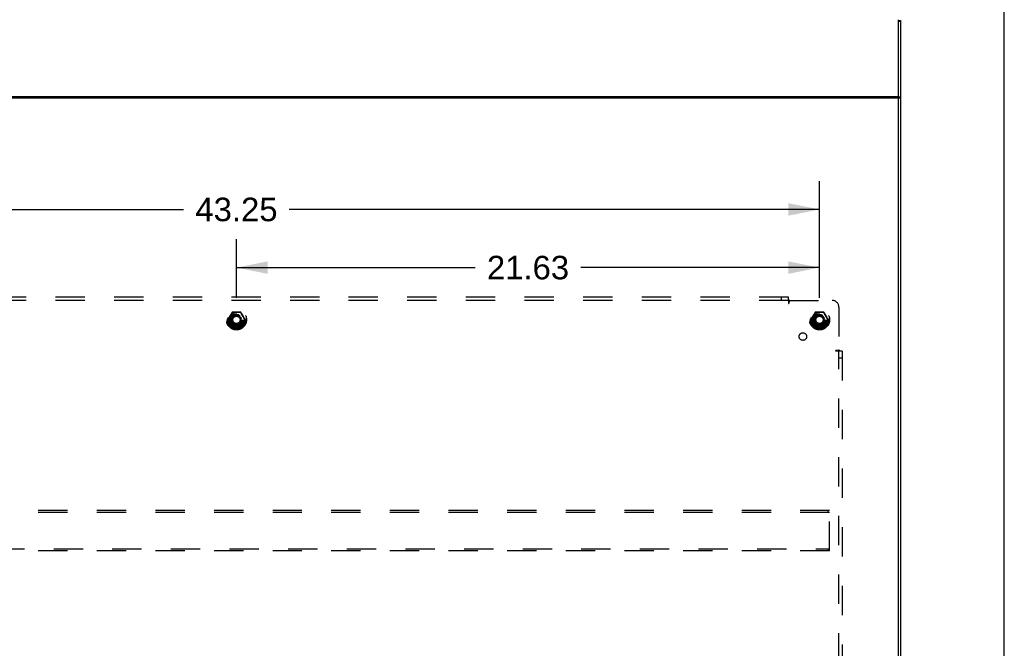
# Model space of a CAD drawing. Header units: inches. Extents: x 0 to 198, y 0 to 128.
# Tile 99 of 102: x 161 to 198, y 76 to 99. Entities that reach past the tile are written whole.
import ezdxf

# ---------------------------------------------------------------- set-up
doc = ezdxf.new("R2010")
doc.units = ezdxf.units.IN
doc.header["$LTSCALE"] = 10.872093
doc.header["$MEASUREMENT"] = 0
doc.linetypes.add('HIDDEN', pattern=[0.2, 0.1, -0.1])
doc.layers.get('0').update_dxf_attribs({"linetype": 'CONTINUOUS'})
for name, color, linetype in [('02___PRT_ALL_AXES', 7, 'CONTINUOUS'), ('DEFAULT_2', 8, 'HIDDEN'), ('DIMENSIONS', 7, 'CONTINUOUS')]:
    doc.layers.add(name, color=color, linetype=linetype)
doc.styles.get("Standard").update_dxf_attribs({"font": 'arial.ttf'})
doc.dimstyles.new('DIMSTYLE_1', dxfattribs={"dimtxt": 0.872093, "dimasz": 1.162791, "dimexe": 0.09, "dimexo": 0.07, "dimgap": 0.0375, "dimtad": 0, "dimtih": 1, "dimtoh": 1, "dimzin": 4, "dimdsep": 46, "dimtxsty": 'Standard', "dimblk": '_FILLED', "dimblk1": '_FILLED', "dimblk2": '_FILLED', "dimcen": 0.09, "dimazin": 1, "dimtfac": 1, "dimtofl": 0, "dimtmove": 0, "dimatfit": 3, "dimldrblk": '_FILLED', "dimfxl": 0, "dimtolj": 1, "dimtzin": 4, "dimarcsym": 0})

# ---------------------------------------------------------------- blocks, each defined once
blk = doc.blocks.new('_FILLED')
at = {"color": 0, "linetype": 'ByBlock'}
blk.add_solid([(0, 0), (-1, 0.2), (-1, -0.2)], dxfattribs=at)
blk = doc.blocks.new('*D19')
at = {"layer": 'DIMENSIONS', "color": 2, "linetype": 'Continuous'}
for p, q in [((147.571, 88.596), (147.571, 92.92)), ((190.821, 88.596), (190.821, 92.92)), ((147.571, 91.874), (167.237, 91.874)), ((190.821, 91.874), (171.156, 91.874))]:
    blk.add_line(p, q, dxfattribs=at)
at = {"layer": 'DIMENSIONS', "color": 2, "linetype": 'Continuous', "xscale": 1.1627906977, "yscale": 1.1627906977, "zscale": 1.1627906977, "rotation": 180}
blk.add_blockref('_FILLED', (147.571, 91.874), dxfattribs=at)
at = {"layer": 'DIMENSIONS', "color": 2, "linetype": 'Continuous', "xscale": 1.1627906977, "yscale": 1.1627906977, "zscale": 1.1627906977}
blk.add_blockref('_FILLED', (190.821, 91.874), dxfattribs=at)
at = {"layer": 'DIMENSIONS', "color": 2, "linetype": 'Continuous', "insert": (169.196, 92.31), "char_height": 0.8721, "width": 3.04746, "attachment_point": 2, "line_spacing_factor": 0.9}
blk.add_mtext('43.25', dxfattribs=at)
blk = doc.blocks.new('*D20')
at = {"layer": 'DIMENSIONS', "color": 2, "linetype": 'Continuous'}
for p, q in [((169.196, 88.596), (169.196, 90.766)), ((190.821, 88.596), (190.821, 90.766)), ((169.196, 89.719), (178.049, 89.719)), ((190.821, 89.719), (181.969, 89.719))]:
    blk.add_line(p, q, dxfattribs=at)
at = {"layer": 'DIMENSIONS', "color": 2, "linetype": 'Continuous', "xscale": 1.1627906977, "yscale": 1.1627906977, "zscale": 1.1627906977, "rotation": 180}
blk.add_blockref('_FILLED', (169.196, 89.719), dxfattribs=at)
at = {"layer": 'DIMENSIONS', "color": 2, "linetype": 'Continuous', "xscale": 1.1627906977, "yscale": 1.1627906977, "zscale": 1.1627906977}
blk.add_blockref('_FILLED', (190.821, 89.719), dxfattribs=at)
at = {"layer": 'DIMENSIONS', "color": 2, "linetype": 'Continuous', "insert": (180.009, 90.155), "char_height": 0.8721, "width": 3.04746, "attachment_point": 2, "line_spacing_factor": 0.9}
blk.add_mtext('21.63', dxfattribs=at)

msp = doc.modelspace()

# ---------------------------------------------------------------- linework, layer by layer
at = {"color": 7, "linetype": 'Continuous'}
for p, q in [((197.674, 0), (197.674, 127.907)), ((193.746, 52.657), (193.746, 98.903)), ((193.746, 98.879), (193.821, 98.879)), ((193.746, 98.845), (193.821, 98.845)), ((144.646, 96.062), (193.746, 96.062)), ((193.746, 96.047), (193.821, 96.047)), ((144.646, 96.005), (193.746, 96.005)), ((193.746, 96.008), (193.821, 96.008))]:
    msp.add_line(p, q, dxfattribs=at)
at = {"color": 3, "linetype": 'Continuous'}
msp.add_line((193.821, 98.879), (193.821, 52.695), dxfattribs=at)
at = {"layer": '02___PRT_ALL_AXES', "color": 8, "linetype": 'HIDDEN'}
for centre, radius in [((169.196, 87.782), 0.372), ((169.196, 87.782), 0.356), ((169.196, 87.782), 0.334), ((169.196, 87.782), 0.25), ((190.821, 87.782), 0.372), ((190.821, 87.782), 0.356), ((190.821, 87.782), 0.334), ((190.821, 87.782), 0.25), ((169.196, 87.782), 0.183), ((190.821, 87.782), 0.183), ((190.203, 87.164), 0.141)]:
    msp.add_circle(centre, radius, dxfattribs=at)
at = {"layer": 'DEFAULT_2', "color": 8, "linetype": 'HIDDEN'}
for p, q in [((189.665, 88.626), (148.728, 88.626)), ((189.665, 88.501), (148.728, 88.501)), ((189.415, 88.501), (189.415, 88.626)), ((189.665, 88.54), (189.665, 88.626)), ((189.665, 88.54), (189.665, 88.389)), ((189.665, 88.389), (189.681, 88.389)), ((189.7, 88.501), (189.681, 88.389)), ((189.7, 88.501), (191.29, 88.501)), ((169.033, 88.055), (168.879, 87.787)), ((169.014, 88.034), (168.985, 87.984)), ((169.351, 88.06), (169.042, 88.06)), ((169.329, 88.066), (169.226, 88.066)), ((169.355, 88.049), (169.353, 88.053)), ((169.378, 88.008), (169.355, 88.049)), ((169.514, 87.787), (169.359, 88.055)), ((169.441, 87.926), (169.379, 88.033)), ((190.658, 88.055), (190.504, 87.787)), ((190.639, 88.034), (190.61, 87.984)), ((190.976, 88.06), (190.667, 88.06)), ((190.954, 88.066), (190.851, 88.066)), ((190.98, 88.049), (190.978, 88.053)), ((191.003, 88.008), (190.98, 88.049)), ((191.139, 87.787), (190.984, 88.055)), ((191.066, 87.926), (191.004, 88.033)), ((191.54, 88.251), (191.54, 86.662)), ((168.879, 87.777), (169.033, 87.51)), ((168.938, 87.663), (168.964, 87.619)), ((168.939, 87.69), (168.949, 87.674)), ((168.958, 87.907), (168.949, 87.892)), ((168.949, 87.674), (168.958, 87.659)), ((168.966, 87.921), (168.958, 87.907)), ((168.958, 87.659), (168.966, 87.645)), ((168.985, 87.984), (168.964, 87.947)), ((168.974, 87.934), (168.966, 87.921)), ((168.966, 87.645), (168.973, 87.632)), ((168.982, 87.948), (168.974, 87.934)), ((168.989, 87.962), (168.982, 87.948)), ((168.997, 87.975), (168.989, 87.962)), ((169.005, 87.989), (168.997, 87.975)), ((169.016, 88.009), (169.005, 87.989)), ((169.359, 87.51), (169.514, 87.777)), ((169.389, 87.987), (169.378, 88.008)), ((169.397, 87.974), (169.389, 87.987)), ((169.404, 87.96), (169.397, 87.974)), ((169.412, 87.946), (169.404, 87.96)), ((169.419, 87.933), (169.412, 87.946)), ((169.427, 87.92), (169.419, 87.933)), ((169.426, 87.644), (169.435, 87.658)), ((169.435, 87.906), (169.427, 87.92)), ((169.444, 87.891), (169.435, 87.906)), ((169.435, 87.658), (169.443, 87.673)), ((169.453, 87.875), (169.444, 87.891)), ((190.504, 87.777), (190.658, 87.51)), ((190.563, 87.663), (190.589, 87.619)), ((190.564, 87.69), (190.574, 87.674)), ((190.583, 87.907), (190.574, 87.892)), ((190.574, 87.674), (190.583, 87.659)), ((190.591, 87.921), (190.583, 87.907)), ((190.583, 87.659), (190.591, 87.645)), ((190.61, 87.984), (190.589, 87.947)), ((190.591, 87.645), (190.598, 87.632)), ((190.611, 87.955), (190.603, 87.941)), ((190.618, 87.968), (190.611, 87.955)), ((190.626, 87.982), (190.618, 87.968)), ((190.984, 87.51), (191.139, 87.777)), ((191.014, 87.987), (191.003, 88.008)), ((191.022, 87.974), (191.014, 87.987)), ((191.029, 87.96), (191.022, 87.974)), ((191.037, 87.946), (191.029, 87.96)), ((191.044, 87.933), (191.037, 87.946)), ((191.052, 87.92), (191.044, 87.933)), ((191.051, 87.644), (191.06, 87.658)), ((191.06, 87.906), (191.052, 87.92)), ((191.069, 87.891), (191.06, 87.906)), ((191.06, 87.658), (191.068, 87.673)), ((191.078, 87.875), (191.069, 87.891)), ((168.964, 87.619), (169.014, 87.532)), ((168.973, 87.632), (168.981, 87.619)), ((168.981, 87.619), (168.989, 87.605)), ((168.989, 87.605), (168.996, 87.591)), ((168.996, 87.591), (169.004, 87.578)), ((169.004, 87.578), (169.015, 87.557)), ((169.015, 87.557), (169.038, 87.516)), ((169.038, 87.516), (169.04, 87.512)), ((169.351, 87.505), (169.042, 87.505)), ((169.064, 87.499), (169.166, 87.499)), ((169.377, 87.556), (169.388, 87.576)), ((169.379, 87.531), (169.407, 87.581)), ((169.388, 87.576), (169.396, 87.59)), ((169.396, 87.59), (169.403, 87.603)), ((169.403, 87.603), (169.411, 87.617)), ((169.407, 87.581), (169.428, 87.618)), ((169.411, 87.617), (169.419, 87.631)), ((169.419, 87.631), (169.426, 87.644)), ((190.589, 87.619), (190.639, 87.532)), ((190.598, 87.632), (190.606, 87.619)), ((190.606, 87.619), (190.614, 87.605)), ((190.614, 87.605), (190.621, 87.591)), ((190.621, 87.591), (190.629, 87.578)), ((190.629, 87.578), (190.64, 87.557)), ((190.64, 87.557), (190.663, 87.516)), ((190.663, 87.516), (190.665, 87.512)), ((190.976, 87.505), (190.667, 87.505)), ((190.689, 87.499), (190.791, 87.499)), ((191.002, 87.556), (191.013, 87.576)), ((191.004, 87.531), (191.032, 87.581)), ((191.013, 87.576), (191.021, 87.59)), ((191.021, 87.59), (191.028, 87.603)), ((191.028, 87.603), (191.036, 87.617)), ((191.032, 87.581), (191.053, 87.618)), ((191.036, 87.617), (191.044, 87.631)), ((191.044, 87.631), (191.051, 87.644)), ((191.54, 86.662), (191.428, 86.642)), ((191.428, 86.626), (191.428, 86.642)), ((191.579, 86.626), (191.428, 86.626)), ((191.52, 86.648), (191.527, 86.652)), ((191.54, 57.689), (191.54, 86.626)), ((191.555, 86.648), (191.551, 86.651)), ((191.559, 86.643), (191.555, 86.648)), ((191.665, 86.626), (191.579, 86.626)), ((191.665, 86.626), (191.665, 57.689)), ((191.54, 86.376), (191.665, 86.376)), ((191.196, 80.72), (147.196, 80.72)), ((191.136, 80.645), (191.136, 80.72)), ((191.196, 79.22), (191.196, 80.72)), ((191.196, 80.645), (147.196, 80.645)), ((147.196, 79.295), (191.196, 79.295)), ((191.136, 79.295), (191.136, 79.22)), ((191.196, 79.22), (147.196, 79.22))]:
    msp.add_line(p, q, dxfattribs=at)
for points in [[(189.665, 88.54), (189.667, 88.538), (189.668, 88.536), (189.669, 88.534), (189.671, 88.532), (189.672, 88.53), (189.674, 88.529), (189.675, 88.527), (189.677, 88.526), (189.678, 88.524), (189.679, 88.523), (189.681, 88.521), (189.682, 88.52), (189.684, 88.519)], [(189.665, 88.46), (189.667, 88.461), (189.668, 88.462), (189.67, 88.462), (189.671, 88.463), (189.673, 88.464), (189.674, 88.465), (189.676, 88.466), (189.677, 88.468), (189.678, 88.469), (189.68, 88.471), (189.681, 88.472), (189.682, 88.474), (189.684, 88.476), (189.685, 88.477), (189.686, 88.479), (189.687, 88.481), (189.691, 88.488)], [(189.684, 88.519), (189.688, 88.514), (189.69, 88.512), (189.692, 88.511), (189.693, 88.509), (189.695, 88.507), (189.696, 88.506), (189.698, 88.504), (189.699, 88.503), (189.7, 88.501)], [(189.691, 88.488), (189.692, 88.49), (189.694, 88.492), (189.695, 88.494), (189.697, 88.496), (189.698, 88.498), (189.699, 88.5), (189.7, 88.501)], [(169.027, 88.056), (169.02, 88.045), (169.014, 88.034)], [(169.04, 88.053), (169.038, 88.049), (169.016, 88.009)], [(169.044, 88.066), (169.042, 88.066), (169.04, 88.065), (169.038, 88.065), (169.036, 88.064), (169.034, 88.063), (169.033, 88.062), (169.031, 88.061), (169.029, 88.059), (169.028, 88.058), (169.027, 88.056)], [(169.027, 88.056), (169.028, 88.056), (169.029, 88.055), (169.03, 88.055), (169.031, 88.055), (169.032, 88.055), (169.033, 88.055), (169.033, 88.055), (169.033, 88.055)], [(169.033, 88.055), (169.034, 88.055), (169.034, 88.055), (169.035, 88.055), (169.035, 88.055), (169.036, 88.055), (169.037, 88.055), (169.039, 88.054), (169.04, 88.054)], [(169.04, 88.054), (169.04, 88.055), (169.04, 88.056), (169.04, 88.057), (169.041, 88.058), (169.041, 88.059), (169.041, 88.06), (169.042, 88.06), (169.042, 88.06)], [(169.117, 88.052), (169.089, 88.052), (169.076, 88.053), (169.063, 88.053), (169.051, 88.053), (169.04, 88.053)], [(169.042, 88.06), (169.042, 88.06), (169.043, 88.06), (169.043, 88.061), (169.043, 88.062), (169.044, 88.062), (169.044, 88.063), (169.044, 88.065), (169.044, 88.066)], [(169.082, 88.066), (169.068, 88.066), (169.056, 88.066), (169.044, 88.066)], [(169.196, 88.066), (169.178, 88.066), (169.161, 88.066), (169.144, 88.066), (169.127, 88.066), (169.082, 88.066)], [(169.302, 88.052), (169.274, 88.052), (169.261, 88.051), (169.247, 88.051), (169.234, 88.051), (169.221, 88.051), (169.208, 88.051), (169.196, 88.051), (169.183, 88.051), (169.17, 88.051), (169.157, 88.051), (169.144, 88.051), (169.13, 88.051), (169.117, 88.052)], [(169.226, 88.066), (169.211, 88.066), (169.196, 88.066)], [(169.353, 88.053), (169.341, 88.053), (169.329, 88.053), (169.316, 88.053), (169.302, 88.052)], [(169.349, 88.066), (169.339, 88.066), (169.329, 88.066)], [(169.349, 88.066), (169.349, 88.065), (169.349, 88.063), (169.349, 88.062), (169.35, 88.062), (169.35, 88.061), (169.35, 88.06), (169.35, 88.06), (169.351, 88.06)], [(169.366, 88.056), (169.365, 88.058), (169.363, 88.059), (169.362, 88.061), (169.36, 88.062), (169.358, 88.063), (169.357, 88.064), (169.355, 88.065), (169.353, 88.065), (169.351, 88.066), (169.349, 88.066)], [(169.351, 88.06), (169.351, 88.06), (169.351, 88.06), (169.352, 88.059), (169.352, 88.058), (169.352, 88.057), (169.353, 88.056), (169.353, 88.055), (169.353, 88.054)], [(169.353, 88.054), (169.354, 88.054), (169.355, 88.055), (169.356, 88.055), (169.357, 88.055), (169.358, 88.055), (169.359, 88.055), (169.359, 88.055), (169.359, 88.055)], [(169.359, 88.055), (169.36, 88.055), (169.36, 88.055), (169.361, 88.055), (169.362, 88.055), (169.362, 88.055), (169.363, 88.055), (169.365, 88.056), (169.366, 88.056)], [(169.379, 88.033), (169.372, 88.044), (169.366, 88.056)], [(190.652, 88.056), (190.645, 88.045), (190.639, 88.034)], [(190.665, 88.053), (190.663, 88.049), (190.641, 88.009)], [(190.669, 88.066), (190.667, 88.066), (190.665, 88.065), (190.663, 88.065), (190.661, 88.064), (190.659, 88.063), (190.658, 88.062), (190.656, 88.061), (190.654, 88.059), (190.653, 88.058), (190.652, 88.056)], [(190.652, 88.056), (190.653, 88.056), (190.654, 88.055), (190.655, 88.055), (190.656, 88.055), (190.657, 88.055), (190.658, 88.055), (190.658, 88.055), (190.658, 88.055)], [(190.658, 88.055), (190.659, 88.055), (190.659, 88.055), (190.66, 88.055), (190.66, 88.055), (190.661, 88.055), (190.662, 88.055), (190.664, 88.054), (190.665, 88.054)], [(190.665, 88.054), (190.665, 88.055), (190.665, 88.056), (190.665, 88.057), (190.666, 88.058), (190.666, 88.059), (190.666, 88.06), (190.667, 88.06), (190.667, 88.06)], [(190.742, 88.052), (190.714, 88.052), (190.701, 88.053), (190.688, 88.053), (190.676, 88.053), (190.665, 88.053)], [(190.667, 88.06), (190.667, 88.06), (190.668, 88.06), (190.668, 88.061), (190.668, 88.062), (190.669, 88.062), (190.669, 88.063), (190.669, 88.065), (190.669, 88.066)], [(190.707, 88.066), (190.693, 88.066), (190.681, 88.066), (190.669, 88.066)], [(190.821, 88.066), (190.803, 88.066), (190.786, 88.066), (190.769, 88.066), (190.752, 88.066), (190.707, 88.066)], [(190.927, 88.052), (190.899, 88.052), (190.886, 88.051), (190.872, 88.051), (190.859, 88.051), (190.846, 88.051), (190.833, 88.051), (190.821, 88.051), (190.808, 88.051), (190.795, 88.051), (190.782, 88.051), (190.769, 88.051), (190.755, 88.051), (190.742, 88.052)], [(190.851, 88.066), (190.836, 88.066), (190.821, 88.066)], [(190.978, 88.053), (190.966, 88.053), (190.954, 88.053), (190.941, 88.053), (190.927, 88.052)], [(190.974, 88.066), (190.964, 88.066), (190.954, 88.066)], [(190.974, 88.066), (190.974, 88.065), (190.974, 88.063), (190.974, 88.062), (190.975, 88.062), (190.975, 88.061), (190.975, 88.06), (190.975, 88.06), (190.976, 88.06)], [(190.991, 88.056), (190.99, 88.058), (190.988, 88.059), (190.987, 88.061), (190.985, 88.062), (190.983, 88.063), (190.982, 88.064), (190.98, 88.065), (190.978, 88.065), (190.976, 88.066), (190.974, 88.066)], [(190.976, 88.06), (190.976, 88.06), (190.976, 88.06), (190.977, 88.059), (190.977, 88.058), (190.977, 88.057), (190.978, 88.056), (190.978, 88.055), (190.978, 88.054)], [(190.978, 88.054), (190.979, 88.054), (190.98, 88.055), (190.981, 88.055), (190.982, 88.055), (190.983, 88.055), (190.984, 88.055), (190.984, 88.055), (190.984, 88.055)], [(190.984, 88.055), (190.985, 88.055), (190.985, 88.055), (190.986, 88.055), (190.987, 88.055), (190.987, 88.055), (190.988, 88.055), (190.99, 88.056), (190.991, 88.056)], [(191.004, 88.033), (190.997, 88.044), (190.991, 88.056)], [(168.875, 87.792), (168.874, 87.79), (168.873, 87.789), (168.873, 87.787), (168.872, 87.785), (168.872, 87.782), (168.872, 87.78), (168.873, 87.778), (168.873, 87.776), (168.874, 87.775), (168.875, 87.773)], [(168.887, 87.813), (168.881, 87.802), (168.875, 87.792)], [(168.879, 87.787), (168.879, 87.788), (168.879, 87.788), (168.879, 87.789), (168.878, 87.789), (168.877, 87.79), (168.877, 87.791), (168.876, 87.792), (168.875, 87.792)], [(168.875, 87.773), (168.876, 87.773), (168.877, 87.774), (168.877, 87.775), (168.878, 87.776), (168.879, 87.776), (168.879, 87.777), (168.879, 87.777), (168.879, 87.777)], [(168.875, 87.773), (168.881, 87.763), (168.887, 87.752), (168.893, 87.74), (168.9, 87.728), (168.908, 87.715), (168.915, 87.702), (168.923, 87.689), (168.931, 87.675), (168.938, 87.663)], [(168.883, 87.782), (168.882, 87.783), (168.881, 87.784), (168.88, 87.785), (168.88, 87.786), (168.879, 87.786), (168.879, 87.787), (168.879, 87.787), (168.879, 87.787)], [(168.879, 87.777), (168.879, 87.778), (168.879, 87.778), (168.879, 87.779), (168.88, 87.779), (168.88, 87.78), (168.881, 87.781), (168.882, 87.782), (168.883, 87.782)], [(168.934, 87.866), (168.922, 87.845), (168.915, 87.834), (168.908, 87.823), (168.901, 87.812), (168.895, 87.801), (168.889, 87.791), (168.883, 87.782)], [(168.883, 87.782), (168.889, 87.773), (168.902, 87.752)], [(168.932, 87.892), (168.924, 87.878), (168.916, 87.865), (168.909, 87.851), (168.901, 87.838), (168.887, 87.813)], [(168.902, 87.752), (168.909, 87.741), (168.922, 87.719)], [(168.922, 87.719), (168.934, 87.699), (168.939, 87.69)], [(168.964, 87.947), (168.959, 87.938), (168.953, 87.927), (168.932, 87.892)], [(168.949, 87.892), (168.94, 87.875), (168.934, 87.866)], [(169.428, 87.618), (169.434, 87.627), (169.44, 87.638), (169.461, 87.673)], [(169.506, 87.813), (169.492, 87.837), (169.485, 87.849), (169.477, 87.863), (169.469, 87.876), (169.462, 87.89), (169.441, 87.926)], [(169.443, 87.673), (169.453, 87.69), (169.459, 87.699)], [(169.471, 87.846), (169.459, 87.866), (169.453, 87.875)], [(169.459, 87.699), (169.471, 87.72), (169.478, 87.731), (169.485, 87.742), (169.491, 87.753), (169.498, 87.764), (169.504, 87.773), (169.509, 87.782)], [(169.461, 87.673), (169.468, 87.687), (169.476, 87.7), (169.484, 87.714), (169.492, 87.727), (169.506, 87.752)], [(169.491, 87.813), (169.484, 87.824), (169.471, 87.846)], [(169.509, 87.782), (169.504, 87.792), (169.491, 87.813)], [(169.518, 87.792), (169.512, 87.802), (169.506, 87.813)], [(169.506, 87.752), (169.512, 87.762), (169.518, 87.773)], [(169.514, 87.787), (169.514, 87.787), (169.514, 87.787), (169.514, 87.786), (169.513, 87.786), (169.512, 87.785), (169.511, 87.784), (169.51, 87.783), (169.509, 87.782)], [(169.509, 87.782), (169.51, 87.782), (169.511, 87.781), (169.512, 87.78), (169.513, 87.779), (169.514, 87.779), (169.514, 87.778), (169.514, 87.778), (169.514, 87.777)], [(169.518, 87.792), (169.517, 87.792), (169.516, 87.791), (169.515, 87.79), (169.515, 87.789), (169.514, 87.789), (169.514, 87.788), (169.514, 87.788), (169.514, 87.787)], [(169.514, 87.777), (169.514, 87.777), (169.514, 87.777), (169.514, 87.776), (169.515, 87.776), (169.515, 87.775), (169.516, 87.774), (169.517, 87.773), (169.518, 87.773)], [(169.518, 87.773), (169.519, 87.775), (169.52, 87.776), (169.52, 87.778), (169.521, 87.78), (169.521, 87.782), (169.521, 87.785), (169.52, 87.787), (169.52, 87.789), (169.519, 87.79), (169.518, 87.792)], [(190.5, 87.792), (190.499, 87.79), (190.498, 87.789), (190.498, 87.787), (190.497, 87.785), (190.497, 87.782), (190.497, 87.78), (190.498, 87.778), (190.498, 87.776), (190.499, 87.775), (190.5, 87.773)], [(190.512, 87.813), (190.506, 87.802), (190.5, 87.792)], [(190.504, 87.787), (190.504, 87.788), (190.504, 87.788), (190.504, 87.789), (190.503, 87.789), (190.502, 87.79), (190.502, 87.791), (190.501, 87.792), (190.5, 87.792)], [(190.5, 87.773), (190.501, 87.773), (190.502, 87.774), (190.502, 87.775), (190.503, 87.776), (190.504, 87.776), (190.504, 87.777), (190.504, 87.777), (190.504, 87.777)], [(190.5, 87.773), (190.506, 87.763), (190.512, 87.752), (190.525, 87.728)], [(190.508, 87.782), (190.507, 87.783), (190.506, 87.784), (190.505, 87.785), (190.505, 87.786), (190.504, 87.786), (190.504, 87.787), (190.504, 87.787), (190.504, 87.787)], [(190.504, 87.777), (190.504, 87.778), (190.504, 87.778), (190.504, 87.779), (190.505, 87.779), (190.505, 87.78), (190.506, 87.781), (190.507, 87.782), (190.508, 87.782)], [(190.559, 87.866), (190.547, 87.845), (190.54, 87.834), (190.533, 87.823), (190.526, 87.812), (190.52, 87.801), (190.514, 87.791), (190.508, 87.782)], [(190.508, 87.782), (190.514, 87.773), (190.527, 87.752)], [(190.557, 87.892), (190.549, 87.878), (190.541, 87.865), (190.534, 87.851), (190.526, 87.838), (190.512, 87.813)], [(190.525, 87.728), (190.533, 87.715), (190.54, 87.702), (190.548, 87.689), (190.556, 87.675), (190.563, 87.663)], [(190.527, 87.752), (190.534, 87.741), (190.547, 87.719)], [(190.547, 87.719), (190.559, 87.699), (190.564, 87.69)], [(190.589, 87.947), (190.584, 87.938), (190.578, 87.927), (190.557, 87.892)], [(190.574, 87.892), (190.565, 87.875), (190.559, 87.866)], [(190.603, 87.941), (190.595, 87.928), (190.591, 87.921)], [(190.641, 88.009), (190.63, 87.989), (190.626, 87.982)], [(191.053, 87.618), (191.059, 87.627), (191.065, 87.638), (191.086, 87.673)], [(191.131, 87.813), (191.117, 87.837), (191.11, 87.849), (191.102, 87.863), (191.094, 87.876), (191.087, 87.89), (191.066, 87.926)], [(191.068, 87.673), (191.078, 87.69), (191.084, 87.699)], [(191.096, 87.846), (191.084, 87.866), (191.078, 87.875)], [(191.084, 87.699), (191.096, 87.72), (191.103, 87.731), (191.11, 87.742), (191.116, 87.753), (191.123, 87.764), (191.129, 87.773), (191.134, 87.782)], [(191.086, 87.673), (191.093, 87.687), (191.101, 87.7), (191.109, 87.714), (191.117, 87.727), (191.131, 87.752)], [(191.116, 87.813), (191.109, 87.824), (191.096, 87.846)], [(191.134, 87.782), (191.129, 87.792), (191.116, 87.813)], [(191.143, 87.792), (191.137, 87.802), (191.131, 87.813)], [(191.131, 87.752), (191.137, 87.762), (191.143, 87.773)], [(191.139, 87.787), (191.139, 87.787), (191.139, 87.787), (191.139, 87.786), (191.138, 87.786), (191.137, 87.785), (191.136, 87.784), (191.135, 87.783), (191.134, 87.782)], [(191.134, 87.782), (191.135, 87.782), (191.136, 87.781), (191.137, 87.78), (191.138, 87.779), (191.139, 87.779), (191.139, 87.778), (191.139, 87.778), (191.139, 87.777)], [(191.143, 87.792), (191.142, 87.792), (191.141, 87.791), (191.14, 87.79), (191.14, 87.789), (191.139, 87.789), (191.139, 87.788), (191.139, 87.788), (191.139, 87.787)], [(191.139, 87.777), (191.139, 87.777), (191.139, 87.777), (191.139, 87.776), (191.14, 87.776), (191.14, 87.775), (191.141, 87.774), (191.142, 87.773), (191.143, 87.773)], [(191.143, 87.773), (191.144, 87.775), (191.145, 87.776), (191.145, 87.778), (191.146, 87.78), (191.146, 87.782), (191.146, 87.785), (191.145, 87.787), (191.145, 87.789), (191.144, 87.79), (191.143, 87.792)], [(169.014, 87.532), (169.02, 87.521), (169.027, 87.509)], [(169.033, 87.51), (169.033, 87.51), (169.033, 87.51), (169.032, 87.51), (169.031, 87.51), (169.03, 87.51), (169.029, 87.51), (169.028, 87.509), (169.027, 87.509)], [(169.027, 87.509), (169.028, 87.507), (169.029, 87.506), (169.031, 87.504), (169.033, 87.503), (169.034, 87.502), (169.036, 87.501), (169.038, 87.5), (169.04, 87.499), (169.042, 87.499), (169.044, 87.499)], [(169.04, 87.511), (169.039, 87.511), (169.037, 87.51), (169.036, 87.51), (169.035, 87.51), (169.035, 87.51), (169.034, 87.51), (169.034, 87.51), (169.033, 87.51)], [(169.04, 87.512), (169.051, 87.512), (169.064, 87.512), (169.077, 87.512), (169.091, 87.513)], [(169.042, 87.505), (169.042, 87.505), (169.041, 87.505), (169.041, 87.506), (169.041, 87.507), (169.04, 87.508), (169.04, 87.509), (169.04, 87.51), (169.04, 87.511)], [(169.044, 87.499), (169.044, 87.5), (169.044, 87.501), (169.044, 87.503), (169.043, 87.503), (169.043, 87.504), (169.043, 87.505), (169.042, 87.505), (169.042, 87.505)], [(169.044, 87.499), (169.054, 87.499), (169.064, 87.499)], [(169.091, 87.513), (169.119, 87.513), (169.132, 87.514), (169.145, 87.514), (169.159, 87.514), (169.171, 87.514), (169.184, 87.514), (169.197, 87.514), (169.21, 87.514), (169.223, 87.514), (169.236, 87.514), (169.249, 87.514), (169.263, 87.514), (169.276, 87.513)], [(169.166, 87.499), (169.181, 87.499), (169.196, 87.499)], [(169.196, 87.499), (169.214, 87.499), (169.232, 87.499), (169.249, 87.499), (169.266, 87.499), (169.311, 87.499)], [(169.276, 87.513), (169.303, 87.513), (169.317, 87.512), (169.33, 87.512), (169.342, 87.512), (169.353, 87.512)], [(169.311, 87.499), (169.324, 87.499), (169.337, 87.499), (169.349, 87.499)], [(169.349, 87.499), (169.351, 87.499), (169.353, 87.499), (169.355, 87.5), (169.357, 87.501), (169.358, 87.502), (169.36, 87.503), (169.362, 87.504), (169.363, 87.506), (169.365, 87.507), (169.366, 87.509)], [(169.351, 87.505), (169.35, 87.505), (169.35, 87.505), (169.35, 87.504), (169.35, 87.503), (169.349, 87.503), (169.349, 87.501), (169.349, 87.5), (169.349, 87.499)], [(169.353, 87.511), (169.353, 87.51), (169.353, 87.509), (169.352, 87.508), (169.352, 87.507), (169.352, 87.506), (169.351, 87.505), (169.351, 87.505), (169.351, 87.505)], [(169.353, 87.512), (169.355, 87.516), (169.377, 87.556)], [(169.359, 87.51), (169.359, 87.51), (169.359, 87.51), (169.358, 87.51), (169.357, 87.51), (169.356, 87.51), (169.355, 87.51), (169.354, 87.511), (169.353, 87.511)], [(169.366, 87.509), (169.365, 87.509), (169.363, 87.51), (169.362, 87.51), (169.362, 87.51), (169.361, 87.51), (169.36, 87.51), (169.36, 87.51), (169.359, 87.51)], [(169.366, 87.509), (169.372, 87.52), (169.379, 87.531)], [(190.639, 87.532), (190.645, 87.521), (190.652, 87.509)], [(190.658, 87.51), (190.658, 87.51), (190.658, 87.51), (190.657, 87.51), (190.656, 87.51), (190.655, 87.51), (190.654, 87.51), (190.653, 87.509), (190.652, 87.509)], [(190.652, 87.509), (190.653, 87.507), (190.654, 87.506), (190.656, 87.504), (190.658, 87.503), (190.659, 87.502), (190.661, 87.501), (190.663, 87.5), (190.665, 87.499), (190.667, 87.499), (190.669, 87.499)], [(190.665, 87.511), (190.664, 87.511), (190.662, 87.51), (190.661, 87.51), (190.66, 87.51), (190.66, 87.51), (190.659, 87.51), (190.659, 87.51), (190.658, 87.51)], [(190.665, 87.512), (190.676, 87.512), (190.689, 87.512), (190.702, 87.512), (190.716, 87.513)], [(190.667, 87.505), (190.667, 87.505), (190.666, 87.505), (190.666, 87.506), (190.666, 87.507), (190.665, 87.508), (190.665, 87.509), (190.665, 87.51), (190.665, 87.511)], [(190.669, 87.499), (190.669, 87.5), (190.669, 87.501), (190.669, 87.503), (190.668, 87.503), (190.668, 87.504), (190.668, 87.505), (190.667, 87.505), (190.667, 87.505)], [(190.669, 87.499), (190.679, 87.499), (190.689, 87.499)], [(190.716, 87.513), (190.744, 87.513), (190.757, 87.514), (190.77, 87.514), (190.784, 87.514), (190.796, 87.514), (190.809, 87.514), (190.822, 87.514), (190.835, 87.514), (190.848, 87.514), (190.861, 87.514), (190.874, 87.514), (190.888, 87.514), (190.901, 87.513)], [(190.791, 87.499), (190.806, 87.499), (190.821, 87.499)], [(190.821, 87.499), (190.839, 87.499), (190.857, 87.499), (190.874, 87.499), (190.891, 87.499), (190.936, 87.499)], [(190.901, 87.513), (190.928, 87.513), (190.942, 87.512), (190.955, 87.512), (190.967, 87.512), (190.978, 87.512)], [(190.936, 87.499), (190.949, 87.499), (190.962, 87.499), (190.974, 87.499)], [(190.974, 87.499), (190.976, 87.499), (190.978, 87.499), (190.98, 87.5), (190.982, 87.501), (190.983, 87.502), (190.985, 87.503), (190.987, 87.504), (190.988, 87.506), (190.99, 87.507), (190.991, 87.509)], [(190.976, 87.505), (190.975, 87.505), (190.975, 87.505), (190.975, 87.504), (190.975, 87.503), (190.974, 87.503), (190.974, 87.501), (190.974, 87.5), (190.974, 87.499)], [(190.978, 87.511), (190.978, 87.51), (190.978, 87.509), (190.977, 87.508), (190.977, 87.507), (190.977, 87.506), (190.976, 87.505), (190.976, 87.505), (190.976, 87.505)], [(190.978, 87.512), (190.98, 87.516), (191.002, 87.556)], [(190.984, 87.51), (190.984, 87.51), (190.984, 87.51), (190.983, 87.51), (190.982, 87.51), (190.981, 87.51), (190.98, 87.51), (190.979, 87.511), (190.978, 87.511)], [(190.991, 87.509), (190.99, 87.509), (190.988, 87.51), (190.987, 87.51), (190.987, 87.51), (190.986, 87.51), (190.985, 87.51), (190.985, 87.51), (190.984, 87.51)], [(190.991, 87.509), (190.997, 87.52), (191.004, 87.531)], [(191.499, 86.626), (191.5, 86.628), (191.501, 86.629), (191.501, 86.631), (191.502, 86.632), (191.503, 86.634), (191.504, 86.635), (191.505, 86.637), (191.507, 86.638), (191.508, 86.64), (191.51, 86.641), (191.511, 86.642), (191.513, 86.643), (191.514, 86.645), (191.516, 86.646), (191.518, 86.647), (191.52, 86.648)], [(191.527, 86.652), (191.529, 86.654), (191.531, 86.655), (191.533, 86.656), (191.535, 86.658), (191.537, 86.659), (191.539, 86.66), (191.54, 86.662)], [(191.551, 86.651), (191.549, 86.653), (191.548, 86.654), (191.546, 86.656), (191.544, 86.658), (191.543, 86.659), (191.541, 86.66), (191.54, 86.662)], [(191.579, 86.626), (191.577, 86.628), (191.575, 86.629), (191.573, 86.631), (191.571, 86.632), (191.569, 86.633), (191.568, 86.635), (191.566, 86.636), (191.565, 86.638), (191.563, 86.639), (191.562, 86.64), (191.56, 86.642), (191.559, 86.643)]]:
    msp.add_lwpolyline(points, dxfattribs=at)
for centre, radius in [((169.196, 87.782), 0.318), ((169.196, 87.782), 0.264), ((169.196, 87.782), 0.256), ((169.196, 87.782), 0.228), ((190.821, 87.782), 0.318), ((190.821, 87.782), 0.264), ((190.821, 87.782), 0.256), ((190.821, 87.782), 0.228), ((169.196, 87.782), 0.204), ((169.196, 87.782), 0.183), ((169.196, 87.782), 0.183), ((169.196, 87.782), 0.166), ((169.196, 87.782), 0.153), ((169.196, 87.782), 0.136), ((190.821, 87.782), 0.204), ((190.821, 87.782), 0.183), ((190.821, 87.782), 0.183), ((190.821, 87.782), 0.166), ((190.821, 87.782), 0.153), ((190.821, 87.782), 0.136)]:
    msp.add_circle(centre, radius, dxfattribs=at)
for centre, radius, start, end in [((191.29, 88.251), 0.25, 0, 90), ((169.042, 88.05), 0.01, 90.0124, 149.9892), ((169.351, 88.05), 0.01, 30.012, 89.9887), ((190.667, 88.05), 0.01, 90.0124, 149.9892), ((190.976, 88.05), 0.01, 30.012, 89.9887), ((168.887, 87.782), 0.01, 150.0127, 209.9883), ((169.505, 87.782), 0.01, 330.0127, 29.9883), ((190.512, 87.782), 0.01, 150.0127, 209.9883), ((191.13, 87.782), 0.01, 330.0127, 29.9883), ((169.042, 87.515), 0.01, 210.012, 269.9887), ((169.351, 87.515), 0.01, 270.0124, 329.9892), ((190.667, 87.515), 0.01, 210.012, 269.9887), ((190.976, 87.515), 0.01, 270.0124, 329.9892)]:
    msp.add_arc(centre, radius, start, end, dxfattribs=at)

# ---------------------------------------------------------------- dimensions: what is measured, and where the dimension line sits
at = {"layer": 'DIMENSIONS', "color": 2, "linetype": 'Continuous'}
dim = msp.add_linear_dim(base=(190.821, 91.874), p1=(147.571, 88.526), p2=(190.821, 88.526), dimstyle='DIMSTYLE_1', dxfattribs=at)
dim.commit()
dim.dimension.update_dxf_attribs({"geometry": '*D19', "text_midpoint": (169.177, 91.869), "dimtype": 160})
dim = msp.add_linear_dim(base=(169.19637337, 89.719079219), p1=(190.82137337, 88.526440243), p2=(169.19637337, 88.526440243), angle=180, dimstyle='DIMSTYLE_1', dxfattribs=at)
dim.commit()
dim.dimension.update_dxf_attribs({"geometry": '*D20', "text_midpoint": (179.997295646, 89.714214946), "dimtype": 160})

doc.saveas('drawing.dxf')
